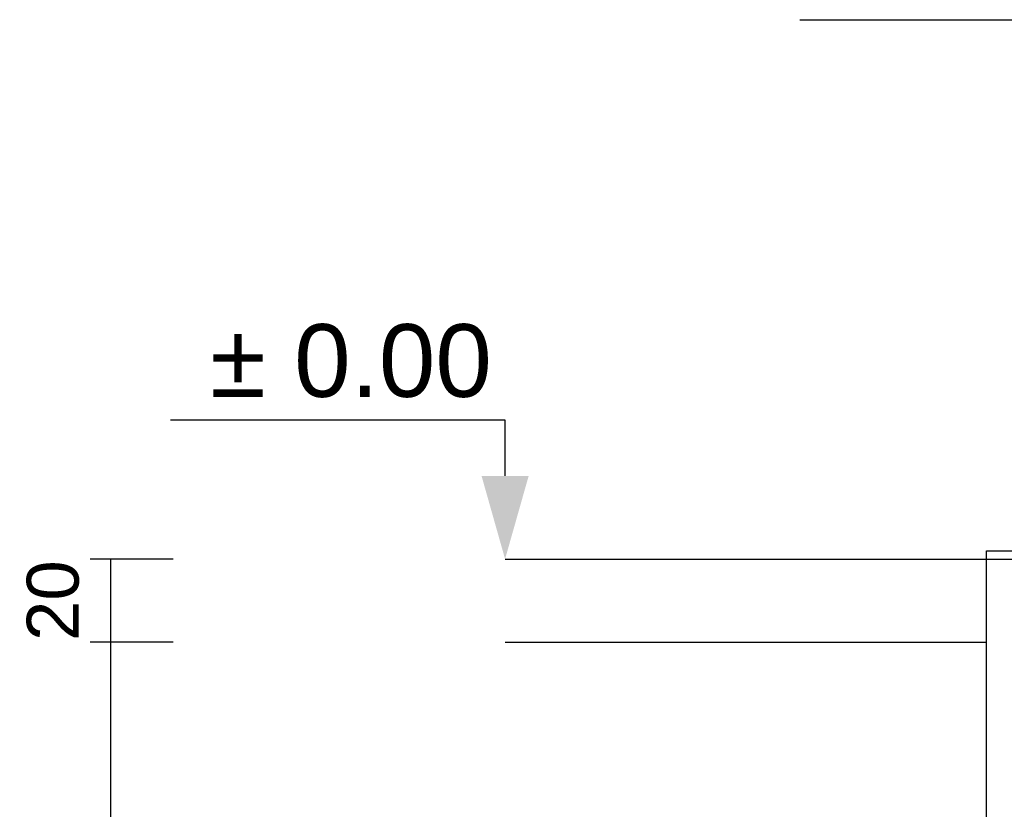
# Model space of a CAD drawing. Header units: centimetres. Extents: x -457644 to -429081, y -148214 to -140337.
# Tile 25 of 31: x -430462 to -430225, y -142998 to -142808. Entities that reach past the tile are written whole.
import ezdxf

# ---------------------------------------------------------------- set-up
doc = ezdxf.new("R2010")
doc.units = ezdxf.units.CM
doc.header["$LTSCALE"] = 20
doc.layers.get('DEFPOINTS').update_dxf_attribs({"color": 31})
for name, color, linetype in [('GO-0-COTES', 3, 'Continuous'), ('GO-0-DIV', 7, 'Continuous'), ('GO-0-TXT-DIV', 7, 'Continuous'), ('GO-1-ARMAT', 7, 'Continuous'), ('GO-1-BET-COU', 2, 'Continuous'), ('GO-1-BET-POT', 40, 'Continuous')]:
    doc.layers.add(name, color=color, linetype=linetype)
doc.styles.add('Arial', font='arial.ttf')
doc.styles.add('ARIALI', font='arial.ttf')
doc.dimstyles.new('EO50', dxfattribs={"dimtxt": 12.5, "dimasz": 0.1, "dimexe": 5, "dimexo": 15, "dimgap": 7.5, "dimtad": 1, "dimdec": 1, "dimrnd": 0.1, "dimdsep": 46, "dimtxsty": 'Arial', "dimblk": 'ARCHTICK', "dimcen": 10, "dimclrd": 256, "dimclre": 256, "dimclrt": 7, "dimadec": 3, "dimazin": 0, "dimtfac": 1, "dimtdec": 1, "dimtofl": 0, "dimtmove": 1, "dimatfit": 2, "dimldrblk": 'ARCHTICK', "dimfxl": 15, "dimfxlon": 1, "dimtolj": 1, "dimtzin": 0, "dimarcsym": 0})

# ---------------------------------------------------------------- blocks, each defined once
blk = doc.blocks.new('_ArchTick')
at = {"color": 0, "linetype": 'ByBlock', "const_width": 0.15}
blk.add_lwpolyline([(-0.5, -0.5), (0.5, 0.5)], dxfattribs=at)
blk = doc.blocks.new('*D9350')
at = {"layer": 'DEFPOINTS', "color": 0, "transparency": 16777216}
for p in [(-430440, -142957.42), (-430229.25, -142957.42), (-430229.25, -143194.42)]:
    blk.add_point(p, dxfattribs=at)
at = {"layer": 'GO-0-COTES', "lineweight": -2, "transparency": 16777216}
for p, q in [((-430425, -142957.42), (-430445, -142957.42)), ((-430440, -143194.42), (-430440, -142957.42)), ((-430425, -143194.42), (-430445, -143194.42))]:
    blk.add_line(p, q, dxfattribs=at)
at = {"layer": 'GO-0-COTES', "lineweight": -2, "transparency": 16777216, "xscale": 0.1, "yscale": 0.1, "zscale": 0.1}
for p, rotation in [((-430440, -142957.42), 90), ((-430440, -143194.42), 270)]:
    blk.add_blockref('_ArchTick', p, dxfattribs=dict(at, rotation=rotation))
at = {"layer": 'GO-0-COTES', "color": 7, "transparency": 16777216, "insert": (-430453.89, -143075.92), "char_height": 12.5, "attachment_point": 5, "rotation": 90, "style": 'Arial'}
blk.add_mtext('\\A1;237', dxfattribs=at)
blk = doc.blocks.new('*D9351')
at = {"layer": 'DEFPOINTS', "color": 0, "transparency": 16777216}
for p in [(-430440, -142937.42), (-430229.25, -142937.42), (-430229.25, -142957.42)]:
    blk.add_point(p, dxfattribs=at)
at = {"layer": 'GO-0-COTES', "lineweight": -2, "transparency": 16777216}
for p, q in [((-430425, -142937.42), (-430445, -142937.42)), ((-430440, -142957.42), (-430440, -142937.42)), ((-430425, -142957.42), (-430445, -142957.42))]:
    blk.add_line(p, q, dxfattribs=at)
at = {"layer": 'GO-0-COTES', "lineweight": -2, "transparency": 16777216, "xscale": 0.1, "yscale": 0.1, "zscale": 0.1}
for p, rotation in [((-430440, -142937.42), 90), ((-430440, -142957.42), 270)]:
    blk.add_blockref('_ArchTick', p, dxfattribs=dict(at, rotation=rotation))
at = {"layer": 'GO-0-COTES', "color": 7, "transparency": 16777216, "insert": (-430453.88, -142947.42), "char_height": 12.5, "attachment_point": 5, "rotation": 90, "style": 'Arial'}
blk.add_mtext('\\A1;20', dxfattribs=at)

msp = doc.modelspace()

# ---------------------------------------------------------------- linework, layer by layer
at = {"layer": 'GO-0-DIV'}
for p, q in [((-430229.25, -142935.42), (-430179.25, -142935.42)), ((-430229.25, -142937.42), (-430229.25, -142935.42)), ((-430229.25, -142937.42), (-430179.25, -142937.42))]:
    msp.add_line(p, q, dxfattribs=at)
at = {"layer": 'GO-0-DIV', "color": 1}
msp.add_lwpolyline([(-430345.12, -142917.42), (-430345.12, -142903.96), (-430425.66, -142903.96)], dxfattribs=at)
msp.add_solid([(-430339.45, -142917.42), (-430345.12, -142937.42), (-430350.78, -142917.42)], dxfattribs=at)
at = {"layer": 'GO-1-ARMAT'}
msp.add_line((-430274.16, -142807.6), (-430137.75, -142807.6), dxfattribs=at)
at = {"layer": 'GO-1-BET-COU'}
for p, q in [((-430345.12, -142937.42), (-430229.25, -142937.42)), ((-430345.12, -142957.42), (-430229.25, -142957.42))]:
    msp.add_line(p, q, dxfattribs=at)
at = {"layer": 'GO-1-BET-POT'}
msp.add_line((-430229.25, -143547.42), (-430229.25, -142937.42), dxfattribs=at)

# ---------------------------------------------------------------- texts
at = {"layer": 'GO-0-TXT-DIV', "color": 7, "style": 'ARIALI'}
msp.add_text('%%p 0.00', height=17.5, dxfattribs=at).set_placement((-430416.08, -142898.38))

# ---------------------------------------------------------------- dimensions: what is measured, and where the dimension line sits
at = {"layer": 'GO-0-COTES'}
dim = msp.add_linear_dim(base=(-430440, -142937.42), p1=(-430229.25, -142957.42), p2=(-430229.25, -142937.42), angle=90, dimstyle='EO50', dxfattribs=at)
dim.commit()
dim.dimension.update_dxf_attribs({"geometry": '*D9351', "text_midpoint": (-430440, -142947.42), "dimtype": 160})
dim = msp.add_linear_dim(base=(-430440, -142957.42), p1=(-430229.25, -143194.42), p2=(-430229.25, -142957.42), angle=90, dimstyle='EO50', dxfattribs=at)
dim.commit()
dim.dimension.update_dxf_attribs({"geometry": '*D9350', "text_midpoint": (-430453.89, -143075.92)})

doc.saveas('drawing.dxf')
